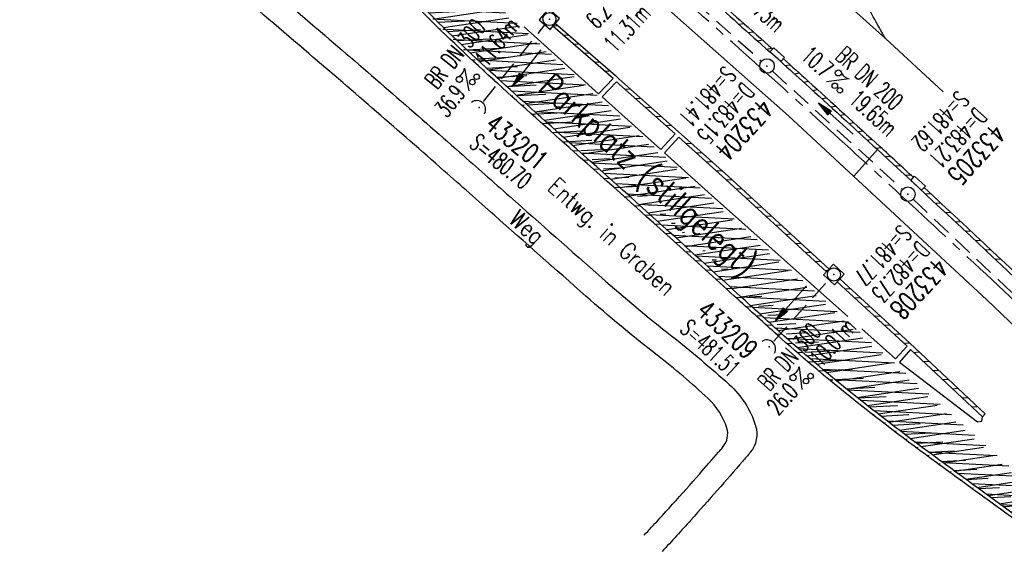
# Model space of a CAD drawing. Extents: x 454519 to 459636, y 422856 to 428936.
# Tile 68 of 82: x 456244 to 456346, y 426655 to 426711. Entities that reach past the tile are written whole.
import ezdxf
from ezdxf.enums import TextEntityAlignment as Align

# ---------------------------------------------------------------- set-up
doc = ezdxf.new("R2010")
doc.units = 0
doc.header["$LTSCALE"] = 2
doc.header["$MEASUREMENT"] = 0
for name, pattern in [('ACHSE', [5.5, 4, -0.5, 0.5, -0.5]), ('AUSGEZOGEN', [0]), ('GESTRICH-X2', [1.5, 1, -0.5])]:
    doc.linetypes.add(name, pattern=pattern)
doc.layers.get('0').update_dxf_attribs({"linetype": 'CONTINUOUS'})
for name, color, linetype in [('ACHSETOP', 1, 'ACHSE'), ('FBR', 8, 'CONTINUOUS'), ('KANAL', 7, 'GESTRICH-X2'), ('PFEIL', 7, 'CONTINUOUS'), ('RINNE', 8, 'CONTINUOUS'), ('SCHACHTNR', 6, 'CONTINUOUS'), ('SCHRIFT', 7, 'AUSGEZOGEN'), ('SCHSYMBOL', 7, 'CONTINUOUS'), ('STRASSE', 8, 'CONTINUOUS'), ('TEXTO', 4, 'CONTINUOUS'), ('TEXTU', 4, 'CONTINUOUS'), ('WEG', 8, 'AUSGEZOGEN')]:
    doc.layers.add(name, color=color, linetype=linetype)
doc.styles.add('ROMANS', font='romans.shx', dxfattribs={"width": 0.8})

# ---------------------------------------------------------------- blocks, each defined once
blk = doc.blocks.new('20')
blk.add_lwpolyline([(-0.7540238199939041, -0.7510624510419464), (0.7541923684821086, -0.7510624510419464), (0.7541923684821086, 0.7497802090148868), (-0.7540238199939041, 0.7497802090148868)], close=True)
blk.add_circle((0, 0), 0.675503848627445)
blk.add_point((0, 0))
blk = doc.blocks.new('42')
at = {"color": 0}
blk.add_arc((-0.0246800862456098, -0.3106833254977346), 0.9100732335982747, 12.53630024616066, 167.4636997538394, dxfattribs=at)
blk.add_point((0, 0), dxfattribs=at)
blk = doc.blocks.new('PROM')
blk.add_line((1.566024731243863, 1.817237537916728), (0.0190527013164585, 0.0153243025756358))
for centre, radius in [((0.3173753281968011, 1.509743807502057), 0.3170057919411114), ((0.9430842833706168, 0.2908182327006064), 0.2830165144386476), ((1.644538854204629, 0.287494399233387), 0.2830165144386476)]:
    blk.add_circle(centre, radius)
blk.add_arc((0.9918717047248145, 2.681739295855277), 1.033048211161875, 239.1413865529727, 303.3549228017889)
blk = doc.blocks.new('PFEIL2')
at = {"color": 0}
for p, q in [((0.8796887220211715, 0.0024565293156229), (-2.401395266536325, -0.0115320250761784)), ((0.8808543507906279, -0.2709205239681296), (0.8785230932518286, 0.2758335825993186)), ((0.8785230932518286, 0.2758335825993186), (2.429089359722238, 0.0090619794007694)), ((0.9110887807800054, 0.2702307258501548), (0.8785706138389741, 0.2646884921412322)), ((0.9651190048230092, 0.2609349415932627), (0.8786494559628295, 0.2461975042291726)), ((1.019149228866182, 0.2516391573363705), (0.8787282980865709, 0.2277065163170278)), ((1.073179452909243, 0.24234337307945), (0.8788071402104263, 0.2092155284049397)), ((1.127209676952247, 0.2330475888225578), (0.8788859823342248, 0.1907245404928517)), ((1.181239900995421, 0.2237518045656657), (0.8789648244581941, 0.1722335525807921)), ((1.235270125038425, 0.2144560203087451), (0.8790436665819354, 0.1537425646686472)), ((1.289300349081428, 0.2051602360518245), (0.8791225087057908, 0.1352515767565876)), ((1.34333057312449, 0.195864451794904), (0.8792013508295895, 0.1167605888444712)), ((1.397360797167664, 0.1865686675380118), (0.8792801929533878, 0.0982696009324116)), ((1.451391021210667, 0.1772728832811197), (0.8793590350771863, 0.0797786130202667)), ((1.505421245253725, 0.1679770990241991), (0.8794378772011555, 0.0612876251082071)), ((1.559451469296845, 0.1586813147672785), (0.8795167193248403, 0.0427966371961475)), ((1.613481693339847, 0.1493855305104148), (0.8795955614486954, 0.024305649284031)), ((1.66751191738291, 0.140089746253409), (0.8796744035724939, 0.005814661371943)), ((1.721542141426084, 0.1307939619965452), (0.8797532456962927, -0.0126763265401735)), ((1.775572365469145, 0.1214981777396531), (0.8798320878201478, -0.0311673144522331)), ((1.829602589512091, 0.1122023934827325), (0.8799109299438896, -0.0496583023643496)), ((1.883632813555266, 0.1029066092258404), (0.8799897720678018, -0.0681492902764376)), ((1.937663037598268, 0.0936108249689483), (0.8800686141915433, -0.08664027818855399)), ((1.991693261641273, 0.0843150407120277), (0.8801474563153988, -0.105131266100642)), ((2.045723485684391, 0.0750192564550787), (0.8802262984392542, -0.1236222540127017)), ((2.099753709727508, 0.0657234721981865), (0.8803051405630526, -0.1421132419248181)), ((2.153783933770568, 0.056427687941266), (0.8803839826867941, -0.1606042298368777)), ((2.207814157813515, 0.0471319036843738), (0.8804628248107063, -0.1790952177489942)), ((2.261844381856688, 0.0378361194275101), (0.8805416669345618, -0.1975862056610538)), ((2.315874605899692, 0.0285403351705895), (0.8806205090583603, -0.2160771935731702)), ((2.36990482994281, 0.0192445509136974), (0.8806993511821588, -0.2345681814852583)), ((2.423935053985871, 0.009948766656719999), (0.8807781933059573, -0.2530591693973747)), ((2.429089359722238, 0.0090619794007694), (0.8808543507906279, -0.2709205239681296))]:
    blk.add_line(p, q, dxfattribs=at)
blk = doc.blocks.new('GST')
at = {"color": 0}
blk.add_circle((0, 0), 0.75, dxfattribs=at)
blk.add_point((0, 0), dxfattribs=at)
blk = doc.blocks.new('A$C33513F89')
at = {"layer": 'WEG', "flags": 128}
for points in [[(456308.8211376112, 426658.1651729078, 0.00360909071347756), (456311.7606313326, 426661.3727408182, 0.003782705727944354), (456314.519666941, 426664.4742204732, 0.001413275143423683), (456316.4927906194, 426666.7392081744, 0.00578108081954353), (456316.9671495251, 426667.2998202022, 0.2533025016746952), (456317.3449625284, 426669.2175380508, 0.1314738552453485), (456315.4233181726, 426672.2616230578, 0.02122454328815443), (456310.1525966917, 426676.7355196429, -0.01539662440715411), (456302.817004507, 426682.8164976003, -0.000391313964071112), (456293.3873622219, 426691.1493755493, 0.0007086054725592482), (456288.177052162, 426695.7477881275, 0.003696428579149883), (456274.2356723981, 426707.8350827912, -0.003155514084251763), (456257.8892265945, 426721.9766422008, -0.02540830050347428), (456240.3352369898, 426739.0091171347, 0.02568131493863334), (456222.9584269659, 426755.8512768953, 0.004643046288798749), (456206.1711656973, 426770.2552572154, 0.004552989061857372), (456188.7846235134, 426784.6268096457, 0.000966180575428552), (456187.5810942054, 426785.5994751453, 0.0001174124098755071), (456177.66, 426793.582, 0.0115284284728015), (456167.6231922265, 426801.2795462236, 0.007968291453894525), (456152.68, 426811.841)], [(456184.8304932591, 426791.0375591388, -0.0009241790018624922), (456190.3948840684, 426786.5391540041, -0.004536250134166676), (456207.7865591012, 426772.1623787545, -0.004628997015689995), (456224.5686875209, 426757.7636212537, -0.02564163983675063), (456241.981933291, 426740.8907220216, 0.02535949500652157), (456259.5790398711, 426723.8204160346, 0.003145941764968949), (456275.9191177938, 426709.6843812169, -0.003691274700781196), (456289.8320908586, 426697.6215135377, -0.0007038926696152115), (456294.9600889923, 426693.0958506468, 0.00038024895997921), (456304.4472633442, 426684.7121107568, 0.01423702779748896), (456311.6250758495, 426678.7335086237, -0.01704729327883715), (456317.5919910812, 426673.7064388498, -0.1345376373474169), (456320.3089881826, 426669.4593010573, -0.2534321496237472), (456319.7675159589, 426666.7144021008, -0.005659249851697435), (456318.9762138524, 426665.7796787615, -0.001763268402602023), (456316.392333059, 426662.8177795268, -0.003432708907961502), (456313.6387198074, 426659.7267549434, -0.003238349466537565), (456310.6763891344, 426656.4894516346)]]:
    blk.add_lwpolyline(points, format="xyb", dxfattribs=at)

msp = doc.modelspace()

# ---------------------------------------------------------------- hatches: boundary and pattern name
at = {"layer": 'RINNE'}
h = msp.add_hatch(dxfattribs=at)
h.set_pattern_fill('_USER', color=256, angle=45, pattern_type=0)
h.set_pattern_definition([(357.0704189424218, (456256.7904483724, 426743.9910448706), (0.0511085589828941, 0.9986931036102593), [])])
edge = h.paths.add_edge_path()
edge.add_arc((456169.7760856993, 426405.0992059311), 311.5706374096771, 48.12892922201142, 49.29603188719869)
edge.add_arc((456359.8976260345, 426626.1049261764), 20.04065871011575, 49.29603184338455, 53.94270213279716)
edge.add_arc((401584.4488436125, 351392.4989854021), 93081.55392905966, 53.9427021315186, 53.95190573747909)
edge.add_arc((474896.085172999, 452119.3974466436), 31499.76126271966, 233.9360845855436, 233.95190518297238, ccw=False)
edge.add_arc((550572.7456085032, 556035.4118556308), 160051.2878398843, 233.93207932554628, 233.9360845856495, ccw=False)
edge.add_arc((477726.5321631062, 456020.7384771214), 36319.70050527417, 233.92366885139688, 233.9320767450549, ccw=False)
edge.add_arc((456485.1352334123, 426866.2216360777), 247.7890538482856, 231.2675476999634, 233.9236688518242, ccw=False)
edge.add_arc((456437.2027977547, 426806.4615747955), 171.1810691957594, 228.0729080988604, 231.267547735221, ccw=False)
edge.add_arc((456775.2118189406, 427182.8206216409), 677.0429382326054, 227.608618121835, 228.0729080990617, ccw=False)
edge.add_arc((455337.5640712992, 425607.9197710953), 1455.360338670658, 47.60861819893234, 47.92542858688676)
edge.add_arc((455249.0143567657, 425509.8323824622), 1587.504910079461, 47.9254285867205, 48.45605891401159)
edge.add_arc((456915.6076856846, 427390.6649288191), 925.4742763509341, 227.7613223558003, 228.4560582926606, ccw=False)
edge.add_arc((456438.5978538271, 426865.3095022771), 215.8710746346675, 224.9153792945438, 227.7613223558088, ccw=False)
edge.add_arc((456440.5671687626, 426867.2730088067), 218.6520023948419, 222.0875626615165, 224.9153792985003, ccw=False)
edge.add_arc((456930.0865848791, 427309.3947642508), 878.273792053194, 221.4941744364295, 222.087562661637, ccw=False)
edge.add_arc((455691.424068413, 426213.7432264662), 775.4302691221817, 41.49417529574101, 42.12599531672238)
edge.add_arc((453645.9706214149, 424363.8478105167), 3533.326723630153, 42.12599531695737, 42.20212457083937)
edge.add_arc((451149.7892383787, 422100.2802086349), 6902.994331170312, 42.20212377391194, 42.25658816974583)
edge.add_arc((456128.372641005, 426623.551871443), 176.4588757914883, 42.2565881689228, 44.42287921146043)
edge.add_arc((456381.2810093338, 426871.4159887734), 177.6587083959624, 222.2687924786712, 224.4228859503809, ccw=False)
edge.add_arc((456250.5841957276, 426752.6211024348), 1.04080979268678, 216.5688153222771, 222.2687924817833, ccw=False)
edge.add_arc((456339.6504825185, 426818.6923795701), 111.9381366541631, 215.9235528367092, 216.5688147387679, ccw=False)
edge.add_arc((456915.6076863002, 427390.6649294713), 925.874277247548, 227.7613223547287, 227.8043481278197, ccw=False)
edge.add_arc((456438.597853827, 426865.3095022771), 216.2710746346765, 224.9153792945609, 227.761322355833, ccw=False)
edge.add_arc((456440.5671687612, 426867.2730088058), 219.0520023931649, 222.0875626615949, 224.9153792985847, ccw=False)
edge.add_arc((456930.0865848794, 427309.3947642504), 878.6737920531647, 221.4941744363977, 222.0875626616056, ccw=False)
edge.add_arc((455691.4240688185, 426213.7432268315), 775.0302685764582, 41.49417529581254, 42.12599531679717)
edge.add_arc((453645.9706214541, 424363.8478105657), 3532.92672356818, 42.12599531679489, 42.20212457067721)
edge.add_arc((451149.7892339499, 422100.2802046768), 6902.594337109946, 42.2021237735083, 42.25658816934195)
edge.add_arc((456128.372641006, 426623.5518714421), 176.0588757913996, 42.25658816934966, 44.4228792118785)
edge.add_arc((456381.2810084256, 426871.4159879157), 178.0587071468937, 222.268792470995, 224.4228859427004, ccw=False)
edge.add_arc((456250.5841957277, 426752.6211024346), 1.440809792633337, 216.5688153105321, 222.2687924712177, ccw=False)
edge.add_arc((456339.6504827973, 426818.6923797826), 112.3381370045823, 215.9235528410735, 216.5688147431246, ccw=False)
edge.add_line((456249.0029202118, 426753.0176821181), (456248.6789999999, 426752.7830000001))
h = msp.add_hatch(dxfattribs=at)
h.set_pattern_fill('_USER', color=256, angle=45, pattern_type=0)
h.set_pattern_definition([(3.072811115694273, (456294.0881060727, 426704.4021600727), (-0.0536049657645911, 0.9985622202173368), [])])
edge = h.paths.add_edge_path()
edge.add_arc((456437.2027977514, 426806.4615747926), 171.5810691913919, 228.0729080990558, 231.2675477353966, ccw=False)
edge.add_arc((456775.211818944, 427182.8206216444), 677.4429382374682, 227.6086181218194, 228.0729080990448, ccw=False)
edge.add_arc((455337.5640713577, 425607.9197711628), 1454.960338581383, 47.60861819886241, 47.92542858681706)
edge.add_arc((455249.0143567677, 425509.8323824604), 1587.104910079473, 47.92542858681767, 48.45605891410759)
edge.add_arc((456915.6076859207, 427390.6649290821), 925.8742767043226, 227.8043481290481, 228.4560582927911, ccw=False)
edge.add_arc((456169.7760856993, 426405.0992059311), 311.5706374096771, 48.12892922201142, 49.29603188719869)
edge.add_arc((456359.8976260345, 426626.1049261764), 20.04065871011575, 49.29603184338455, 53.94270213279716)
edge.add_arc((401584.4488436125, 351392.4989854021), 93081.55392905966, 53.9427021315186, 53.95190573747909)
edge.add_arc((474896.085172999, 452119.3974466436), 31499.76126271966, 233.9360845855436, 233.95190518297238, ccw=False)
edge.add_arc((550572.7456085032, 556035.4118556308), 160051.2878398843, 233.93207932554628, 233.9360845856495, ccw=False)
edge.add_arc((477726.5321631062, 456020.7384771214), 36319.70050527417, 233.92366885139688, 233.9320767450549, ccw=False)
edge.add_arc((456485.1352334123, 426866.2216360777), 247.7890538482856, 231.2675476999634, 233.9236688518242, ccw=False)
edge.add_arc((456437.2027977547, 426806.4615747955), 171.1810691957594, 228.0729080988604, 231.267547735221, ccw=False)
edge.add_arc((456775.2118189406, 427182.8206216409), 677.0429382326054, 227.608618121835, 228.0729080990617, ccw=False)
edge.add_arc((455337.5640712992, 425607.9197710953), 1455.360338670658, 47.60861819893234, 47.92542858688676)
edge.add_arc((455249.0143567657, 425509.8323824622), 1587.504910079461, 47.9254285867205, 48.45605891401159)
edge.add_arc((456915.6076856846, 427390.6649288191), 925.4742763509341, 227.7613223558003, 228.4560582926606, ccw=False)
edge.add_arc((456438.5978538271, 426865.3095022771), 215.8710746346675, 224.9153792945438, 227.7613223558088, ccw=False)
edge.add_arc((456440.5671687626, 426867.2730088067), 218.6520023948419, 222.0875626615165, 224.9153792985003, ccw=False)
edge.add_arc((456930.0865848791, 427309.3947642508), 878.273792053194, 221.4941744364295, 222.087562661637, ccw=False)
edge.add_arc((455691.424068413, 426213.7432264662), 775.4302691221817, 41.49417529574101, 42.12599531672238)
edge.add_arc((453645.9706214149, 424363.8478105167), 3533.326723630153, 42.12599531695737, 42.20212457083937)
edge.add_arc((451149.7892383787, 422100.2802086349), 6902.994331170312, 42.20212377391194, 42.25658816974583)
edge.add_arc((456128.372641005, 426623.551871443), 176.4588757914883, 42.2565881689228, 44.42287921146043)
edge.add_arc((456381.2810093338, 426871.4159887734), 177.6587083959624, 222.2687924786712, 224.4228859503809, ccw=False)
edge.add_arc((456250.5841957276, 426752.6211024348), 1.04080979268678, 216.5688153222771, 222.2687924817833, ccw=False)
edge.add_arc((456339.6504825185, 426818.6923795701), 111.9381366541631, 215.9235528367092, 216.5688147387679, ccw=False)
h = msp.add_hatch(dxfattribs=at)
h.set_pattern_fill('_USER', color=256, angle=45, pattern_type=0)
h.set_pattern_definition([(8.46718515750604, (456330.2425034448, 426672.2988456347), (-0.1472429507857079, 0.9891003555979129), [])])
edge = h.paths.add_edge_path()
edge.add_arc((456169.776085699, 426405.0992059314), 311.170637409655, 48.12892922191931, 49.29603188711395)
edge.add_arc((456359.8976260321, 426626.1049261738), 19.64065871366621, 49.29603184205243, 53.94270213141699)
edge.add_arc((401584.4488434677, 351392.4989851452), 93081.15392935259, 53.94270213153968, 53.95190573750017)
edge.add_arc((474896.0851811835, 452119.3974580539), 31500.16127676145, 233.9360845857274, 233.9519051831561, ccw=False)
edge.add_arc((550572.7456080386, 556035.4118553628), 160051.6878393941, 233.93207932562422, 233.9360845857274, ccw=False)
edge.add_arc((477726.5322354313, 456020.7385765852), 36320.10062825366, 233.9236688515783, 233.93207674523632, ccw=False)
edge.add_arc((456485.1352334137, 426866.2216360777), 248.1890538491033, 231.2675476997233, 233.9236688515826, ccw=False)
edge.add_arc((456169.7760856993, 426405.0992059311), 311.5706374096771, 48.12892922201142, 49.29603188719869)
edge.add_arc((456359.8976260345, 426626.1049261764), 20.04065871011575, 49.29603184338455, 53.94270213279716)
edge.add_arc((401584.4488436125, 351392.4989854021), 93081.55392905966, 53.9427021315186, 53.95190573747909)
edge.add_arc((474896.085172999, 452119.3974466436), 31499.76126271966, 233.9360845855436, 233.95190518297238, ccw=False)
edge.add_arc((550572.7456085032, 556035.4118556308), 160051.2878398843, 233.93207932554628, 233.9360845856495, ccw=False)
edge.add_arc((477726.5321631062, 456020.7384771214), 36319.70050527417, 233.92366885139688, 233.9320767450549, ccw=False)
edge.add_arc((456485.1352334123, 426866.2216360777), 247.7890538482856, 231.2675476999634, 233.9236688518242, ccw=False)
edge.add_arc((456437.2027977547, 426806.4615747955), 171.1810691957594, 228.0729080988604, 231.267547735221, ccw=False)
edge.add_arc((456775.2118189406, 427182.8206216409), 677.0429382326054, 227.608618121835, 228.0729080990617, ccw=False)
edge.add_arc((455337.5640712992, 425607.9197710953), 1455.360338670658, 47.60861819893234, 47.92542858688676)
edge.add_arc((455249.0143567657, 425509.8323824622), 1587.504910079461, 47.9254285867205, 48.45605891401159)
edge.add_arc((456915.6076856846, 427390.6649288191), 925.4742763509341, 227.7613223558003, 228.4560582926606, ccw=False)
edge.add_arc((456438.5978538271, 426865.3095022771), 215.8710746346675, 224.9153792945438, 227.7613223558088, ccw=False)
edge.add_arc((456440.5671687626, 426867.2730088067), 218.6520023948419, 222.0875626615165, 224.9153792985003, ccw=False)
edge.add_arc((456930.0865848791, 427309.3947642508), 878.273792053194, 221.4941744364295, 222.087562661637, ccw=False)
edge.add_arc((455691.424068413, 426213.7432264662), 775.4302691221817, 41.49417529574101, 42.12599531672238)
edge.add_arc((453645.9706214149, 424363.8478105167), 3533.326723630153, 42.12599531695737, 42.20212457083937)
edge.add_arc((451149.7892383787, 422100.2802086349), 6902.994331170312, 42.20212377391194, 42.25658816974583)
edge.add_arc((456128.372641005, 426623.551871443), 176.4588757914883, 42.2565881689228, 44.42287921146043)
edge.add_arc((456381.2810093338, 426871.4159887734), 177.6587083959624, 222.2687924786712, 224.4228859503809, ccw=False)
edge.add_arc((456250.5841957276, 426752.6211024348), 1.04080979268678, 216.5688153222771, 222.2687924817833, ccw=False)
edge.add_arc((456339.6504825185, 426818.6923795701), 111.9381366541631, 215.9235528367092, 216.5688147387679, ccw=False)

# ---------------------------------------------------------------- linework, layer by layer
at = {"layer": 'ACHSETOP', "flags": 128}
msp.add_lwpolyline([(457915.715, 424851.2929999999, -5.7237020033e-06), (457913.5820045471, 424853.8127098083, -4.40682974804e-05), (457913.305, 424854.14), (457897.156, 424873.224, 3.6424460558e-06), (457889.0809999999, 424882.7655, -8.380590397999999e-06), (457881.006, 424892.307, -2.3643986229e-06), (457872.6148452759, 424902.2225036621, -2.5570617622e-06), (457864.856, 424911.3910000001), (457848.707, 424930.475, 2.68727882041e-05), (457843.578, 424936.5355000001, -1.29691010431e-05), (457838.449, 424942.596, -0.0008275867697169), (457837.3373354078, 424943.9140458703, -0.0001929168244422), (457832.58, 424949.578, -0.0028355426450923), (457826.3601611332, 424957.0749066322, -0.0018102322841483), (457816.727, 424968.908, -0.002662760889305), (457809.6168318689, 424977.8032842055, -0.002227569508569), (457801.222, 424988.5189999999, -0.0022271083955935), (457793.586991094, 424998.4457470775, -0.0022354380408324), (457786.069, 425008.403, -0.0022366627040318), (457778.6386646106, 425018.4293945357, -0.002229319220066), (457771.2739999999, 425028.555, -0.0022277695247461), (457764.0066893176, 425038.7363237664, -0.0022310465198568), (457756.841, 425048.967, -0.0022380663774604), (457749.7119100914, 425059.3415419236, -0.0022697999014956), (457742.775, 425069.634, -0.0022012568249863), (457734.8705065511, 425081.5914196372, -0.0029583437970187), (457729.081, 425090.549, -0.0013758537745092), (457721.2991441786, 425102.8212166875, -0.0021970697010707), (457716.4810000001, 425110.541, -1.77989326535e-05), (457715.867577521, 425111.5336072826, 0.0001024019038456), (457715.761, 425111.706, 4.6999397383e-06), (457709.1855, 425122.3370000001, -6.2622585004e-06), (457702.61, 425132.968), (457689.4600000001, 425154.229), (457676.309, 425175.4909999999), (457663.1579999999, 425196.753, -6.4889327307e-06), (457656.5829999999, 425207.3835, 6.4889371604e-06), (457650.008, 425218.014), (457636.857, 425239.276), (457623.706, 425260.5379999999, -6.4889351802e-06), (457617.131, 425271.1685, 6.4889319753e-06), (457610.556, 425281.799), (457597.4050000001, 425303.061), (457584.254, 425324.3229999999, -1.70093747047e-05), (457577.679, 425334.9540000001, 1.70094578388e-05), (457571.104, 425345.585, 1.0520711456e-05), (457564.5285, 425356.2155, -6.502888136e-06), (457557.953, 425366.846, -2.0911148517e-06), (457550.8248519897, 425378.3703994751, -2.474848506e-06), (457544.802, 425388.108, -1.22541592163e-05), (457538.227, 425398.739, 1.6007444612e-06), (457531.652, 425409.37, 1.27604963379e-05), (457522.1504988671, 425424.7318210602, 3.64865904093e-05), (457518.8218128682, 425430.1123795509, 1.5838947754e-06), (457518.5, 425430.632, 0.0014941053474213), (457513.1669522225, 425439.1858245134, 0.0010094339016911), (457505.21, 425451.807, 0.002111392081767), (457499.479469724, 425460.7721368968, 0.0015644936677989), (457491.657, 425472.814, 0.0015642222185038), (457484.7942822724, 425483.2350990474, 0.0015586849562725), (457477.842, 425493.65, 0.0015615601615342), (457470.823847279, 425504.0228088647, 0.0015675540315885), (457463.768, 425514.3119999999, 0.0015669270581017), (457456.6441898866, 425524.5619353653, 0.0015624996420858), (457449.436, 425534.796, 0.001556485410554), (457442.1688317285, 425544.9782870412, 0.0015589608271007), (457434.85, 425555.099, 0.0015635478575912), (457427.4628506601, 425565.1809841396, 0.0015631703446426), (457420.011, 425575.2189999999, 0.0015648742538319), (457412.5004685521, 425585.204919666, 0.0015637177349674), (457404.922, 425595.151, 0.0015623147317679), (457397.2846513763, 425605.0454179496, 0.0015619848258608), (457389.5840000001, 425614.894, 0.0015630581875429), (457381.8118255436, 425624.7070369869, 0.0015675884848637), (457374.001, 425634.443, 0.001560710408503), (457366.1356377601, 425644.1222442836, 0.0015538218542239), (457358.175, 425653.795, 0.0015575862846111), (457350.1548215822, 425663.4174354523, 0.0015642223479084), (457342.109, 425672.949, 0.0015715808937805), (457333.9999520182, 425682.4341361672, 0.001566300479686), (457325.804, 425691.9, 0.0015597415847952), (457317.5557809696, 425701.3067350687, 0.001562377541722), (457309.263, 425710.646, 0.0015602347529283), (457300.9111034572, 425719.9343515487, 0.0015581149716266), (457292.49, 425729.183, 0.0015637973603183), (457284.0013162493, 425738.3897323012, 0.0015694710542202), (457275.4859999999, 425747.51, 0.0015643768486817), (457266.0079555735, 425757.5346882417, 0.0019262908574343), (457258.254, 425765.622, 0.0011855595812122), (457247.5588677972, 425776.6388564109, 0.0018872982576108), (457240.798, 425783.5179999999, 4.14654301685e-05), (457237.4503296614, 425786.8980544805, 0.0003161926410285), (457237.011, 425787.3410000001, 1.6280438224e-06), (457228.4492874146, 425795.9622116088, 2.6488112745e-06), (457223.187, 425801.261), (457205.5699999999, 425819), (457187.954, 425836.739), (457170.338, 425854.4779999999), (457152.722, 425872.217), (457135.106, 425889.956), (457117.49, 425907.6949999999), (457099.874, 425925.434), (457082.258, 425943.173), (457064.642, 425960.912, 1.419089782e-05), (457055.8335, 425969.7815, -1.41908994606e-05), (457047.025, 425978.651), (457029.4089999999, 425996.39), (457011.793, 426014.129), (456994.177, 426031.868), (456976.561, 426049.6070000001), (456958.945, 426067.346), (456941.329, 426085.085), (456923.713, 426102.824), (456906.097, 426120.563, 1.41909002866e-05), (456897.2884999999, 426129.4325, -1.41909011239e-05), (456888.48, 426138.302), (456870.864, 426156.041), (456853.248, 426173.78), (456835.632, 426191.5189999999), (456818.0159999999, 426209.258), (456800.4000000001, 426226.997), (456782.784, 426244.736), (456765.1679999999, 426262.4749999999), (456747.5520000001, 426280.214), (456729.935, 426297.954), (456712.319, 426315.693), (456694.703, 426333.4320000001), (456677.0870000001, 426351.171), (456659.471, 426368.9099999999), (456641.855, 426386.649), (456624.239, 426404.388), (456606.623, 426422.127), (456589.007, 426439.866, 1.41908994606e-05), (456580.1985, 426448.7354999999, -1.419089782e-05), (456571.39, 426457.605), (456553.7739999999, 426475.3439999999), (456536.158, 426493.0829999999), (456518.542, 426510.822), (456500.926, 426528.561), (456483.31, 426546.2999999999), (456465.694, 426564.039), (456448.078, 426581.778), (456430.4620000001, 426599.517, 1.4190898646e-05), (456421.6535, 426608.3865, -1.3510570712e-05), (456412.845, 426617.256), (456395.229, 426634.995), (456383.6329999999, 426646.672, 0.0007250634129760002), (456382.564301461, 426647.7450453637, 0.0001562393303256), (456377.596, 426652.716, 0.0026262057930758), (456370.6938300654, 426659.5454201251, 0.0016677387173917), (456359.733, 426670.206, 0.0024979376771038), (456351.5191550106, 426678.0627434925, 0.0020825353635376), (456341.581, 426687.396, 0.0020850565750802), (456332.3896813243, 426695.8848137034, 0.0020889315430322), (456323.145, 426704.281, 0.002081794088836), (456313.8389599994, 426712.5923190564, 0.0020742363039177), (456304.43, 426720.856, 0.0020791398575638), (456294.951384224, 426729.0423936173, 0.0020872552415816), (456285.4419999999, 426737.118, 0.0020932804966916), (456275.8588959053, 426745.11927066, 0.0020880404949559), (456266.185, 426753.0599999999, 0.00207738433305), (456256.4573893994, 426760.9100970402, 0.0020774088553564), (456246.665, 426768.679, 0.0020817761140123), (456236.7988537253, 426776.3735656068, 0.0020857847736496), (456226.888, 426783.971, 0.002088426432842), (456215.983967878, 426792.186172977, 0.0025125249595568), (456206.858, 426798.9309999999, 0.0016518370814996), (456194.4647360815, 426807.931992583, 0.0026130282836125), (456186.582, 426813.555, 0.0001312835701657), (456181.1924040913, 426817.3551108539, 0.0006611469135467), (456180.121, 426818.108, 1.1783587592e-06), (456173.1205, 426823.0135, -2.232950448e-06), (456166.12, 426827.919), (456145.646, 426842.266), (456125.173, 426856.613), (456104.7000000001, 426870.96), (456084.226, 426885.308, 1.18400998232e-05), (456075.0295, 426891.7525, -1.23971821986e-05), (456065.833, 426898.197, -0.0004398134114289), (456065.7244211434, 426898.2732337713, -2.42444577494e-05), (456063.7559999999, 426899.658, -0.0037126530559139), (456055.7163037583, 426905.404152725, -0.0024268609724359), (456043.5260000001, 426914.345, -0.0045115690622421), (456034.8507370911, 426920.894837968, -0.0034706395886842), (456023.711, 426929.588, -0.0034764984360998), (456013.9624268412, 426937.4158719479, -0.0034780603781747), (456004.328, 426945.375, -0.0034723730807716), (455994.8082299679, 426953.4646542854, -0.0034684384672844), (455985.391, 426961.695, -0.0034672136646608), (455976.0855838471, 426970.0581026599, -0.0034735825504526), (455966.914, 426978.534, -0.003474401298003), (455957.8619912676, 426987.1356547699, -0.0034673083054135), (455948.9120000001, 426995.88, -0.0034699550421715), (455940.0873319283, 427004.7445193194, -0.0034744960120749), (455931.398, 427013.7189999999, -0.0034787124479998), (455922.8336663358, 427022.8141259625, -0.0034747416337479), (455914.3869999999, 427032.0379999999, -0.0034709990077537), (455906.0678161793, 427041.3799572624, -0.0034759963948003), (455897.891, 427050.8229999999, -0.0034695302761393), (455889.8480537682, 427060.3764410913, -0.0034632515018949), (455881.924, 427070.058, -0.0034699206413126), (455874.1312284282, 427079.8531809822, -0.003479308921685), (455866.496, 427089.7289999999, -0.0034793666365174), (455859.0007225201, 427099.707762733, -0.0034686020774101), (455851.622, 427109.821, -0.0034649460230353), (455844.3866210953, 427120.0321984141, -0.0034729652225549), (455837.3099999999, 427130.319, -0.0034779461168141), (455830.3734090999, 427140.708654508, -0.0034738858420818), (455823.574, 427151.206, -0.0034699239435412), (455816.9236234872, 427161.7926200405, -0.0034710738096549), (455810.423, 427172.467, -0.0034717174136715), (455804.0695945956, 427183.2333632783, -0.0034726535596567), (455797.868, 427194.084, -0.0034727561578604), (455791.415108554, 427205.7474470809, -0.0039665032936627), (455785.918, 427216.042, -0.0029763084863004), (455778.9359194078, 427229.566150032, -0.004631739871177), (455774.582, 427238.324, -0.0005794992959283), (455770.4902915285, 427246.7742247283, -0.0017239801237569), (455769.128, 427249.6209999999, -7.0274294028e-06), (455765.12084198, 427258.0697383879, -2.11730011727e-05), (455763.7909999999, 427260.874), (455753.0800000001, 427283.463), (455742.368, 427306.052), (455731.656, 427328.6409999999, -1.64398793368e-05), (455726.8549999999, 427338.766, 1.24121185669e-05), (455722.054, 427348.891, 0.0005048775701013), (455721.9930163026, 427349.0192677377, 2.93048221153e-05), (455720.94, 427351.2279999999, 0.0057605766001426), (455716.6172567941, 427360.0311943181, 0.0037188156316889), (455709.664, 427373.5379999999, 0.0066881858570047), (455704.4555078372, 427383.1581415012, 0.0052035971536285), (455697.4689999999, 427395.36, 0.0052101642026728), (455691.0347966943, 427406.0734819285, 0.005207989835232), (455684.376, 427416.655, 0.0052122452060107), (455677.4979978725, 427427.0956800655, 0.0052146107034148), (455670.407, 427437.3859999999, 0.005207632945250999), (455663.105715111, 427447.5226071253, 0.0052013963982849), (455655.586, 427457.517, 0.005204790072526), (455647.5367865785, 427467.7641095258, 0.0056661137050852), (455639.94, 427477.014, 0.0047628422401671), (455630.2105965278, 427488.3691906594, 0.0070894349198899), (455623.495, 427495.841, 0.0016576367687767), (455615.5612473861, 427504.3634340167, 0.0035717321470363), (455611.838, 427508.28, 1.17252701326e-05), (455607.9953475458, 427512.2645901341, -2.68440352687e-05), (455606.3179999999, 427514.004), (455588.965, 427532.001), (455571.613, 427549.997), (455554.26, 427567.994), (455536.907, 427585.991, 1.38823844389e-05), (455528.2305, 427594.989, -1.38823844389e-05), (455519.554, 427603.987), (455502.201, 427621.984), (455484.848, 427639.981, 1.8861165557e-06), (455479.3094999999, 427645.7249999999, -9.099787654e-07), (455473.771, 427651.4689999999, -0.0011558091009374), (455472.6029245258, 427652.6860379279, -0.0002650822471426), (455467.525, 427658.007, -0.0039632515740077), (455460.8671384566, 427665.1027009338, -0.0025253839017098), (455450.564, 427676.373, -0.0037275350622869), (455442.9838321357, 427684.8758454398, -0.0031201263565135), (455434.068, 427695.157, -0.003121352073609), (455425.9926667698, 427704.7072329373, -0.003124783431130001), (455418.046, 427714.347, -0.0031305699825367), (455410.2178939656, 427724.0887358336, -0.0031292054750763), (455402.509, 427733.9320000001, -0.0031237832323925), (455394.928320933, 427743.86498148, -0.0031215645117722), (455387.467, 427753.899, -0.0031230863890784), (455380.1288377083, 427764.0291989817, -0.0031274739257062), (455372.928, 427774.236, -0.0031283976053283), (455365.8541891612, 427784.5338965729, -0.0031249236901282), (455358.902, 427794.931, -0.0031213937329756), (455351.8268312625, 427805.8035540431, -0.0033664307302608), (455345.3979999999, 427815.969, -0.0028826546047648), (455337.5810054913, 427828.6783308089, -0.004267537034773), (455332.424, 427837.338, -0.0010810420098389), (455326.4189047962, 427847.6716518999, -0.0022261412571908), (455323.536, 427852.7089999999, -8.7910746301e-06), (455321.0106625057, 427857.1676763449, 2.10703376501e-05), (455319.966, 427859.0119999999), (455307.644, 427880.764, -2.4278625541e-06), (455301.483, 427891.6404999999, 4.928862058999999e-06), (455295.322, 427902.5169999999, 4.9286920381e-06), (455289.1609999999, 427913.3929999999, -5.5836846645e-06), (455283, 427924.269, -1.8945056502e-06), (455276.8389358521, 427935.1454925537, -1.894512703e-06), (455270.678, 427946.0219999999, -3.271027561e-06), (455264.5175000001, 427956.8979999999, 3.2710273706e-06), (455258.357, 427967.7739999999, 2.2299249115e-06), (455252.1960601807, 427978.6504974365, 2.2299185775e-06), (455246.035, 427989.5269999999, 5.583686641e-06), (455239.874, 428000.4029999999, -4.9286920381e-06), (455233.713, 428011.2789999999, -4.9288640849e-06), (455227.5520000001, 428022.1554999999, 4.9288623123e-06), (455221.391, 428033.032, 4.9286917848e-06), (455215.23, 428043.9079999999, -4.9286900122e-06), (455209.069, 428054.7839999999, -4.9288620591e-06), (455202.908, 428065.6604999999, 4.9288620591e-06), (455196.747, 428076.537, 4.9286900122e-06), (455190.586, 428087.4129999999, -5.5836865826e-06), (455184.425, 428098.2889999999, -2.0849465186e-06), (455178.2639389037, 428109.1654968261, -2.0849534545e-06), (455172.1029999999, 428120.042, -3.271027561e-06), (455165.9425, 428130.918, 3.2710273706e-06), (455159.782, 428141.7939999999, 2.154606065e-06), (455153.621055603, 428152.6705093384, 2.1545958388e-06), (455147.46, 428163.547, 5.583686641e-06), (455141.299, 428174.423, -4.9286920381e-06), (455135.1379999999, 428185.2989999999, -4.928862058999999e-06), (455128.9769999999, 428196.1755, 4.9288640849e-06), (455122.8159999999, 428207.052, 4.9286900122e-06), (455116.655, 428217.928, -9.2834004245e-06), (455110.494, 428228.804), (455098.1720000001, 428250.557), (455091.753, 428261.8890000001, 0.0006840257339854), (455090.3253055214, 428264.4014055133, 0.0002175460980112), (455085.822, 428272.293, 0.0018807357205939), (455080.9557855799, 428280.7380291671, 0.0012017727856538), (455073.259, 428293.907, 0.0016315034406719), (455067.3301134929, 428303.9204669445, 0.0014208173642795), (455060.452, 428315.377, 0.0014278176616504), (455053.957306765, 428326.0565402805, 0.0014276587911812), (455047.4010000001, 428336.7000000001, 0.0014195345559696), (455040.7914707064, 428347.2942862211, 0.0014165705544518), (455034.108, 428357.8730000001, 0.0014158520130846), (455027.361249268, 428368.4190932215, 0.0014202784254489), (455020.5759999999, 428378.8939999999, 0.0014254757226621), (455013.722351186, 428389.3436762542, 0.0014248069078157), (455006.806, 428399.7590000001, 0.0014180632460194), (454999.838590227, 428410.1228597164, 0.0014153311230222), (454992.799, 428420.467, 0.0014168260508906), (454985.6991507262, 428430.7736839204, 0.0014204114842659), (454978.559, 428441.0140000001, 0.0014255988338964), (454971.3585461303, 428451.2165281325, 0.001422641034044), (454964.085, 428461.3989999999, 0.0014196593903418), (454956.7552913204, 428471.5377432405, 0.0014221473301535), (454949.381, 428481.617, 0.001169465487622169), (454943.2563431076, 428489.8978319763, 0.0014155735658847)], format="xyb", dxfattribs=at)
at = {"layer": 'FBR'}
msp.add_line((456332.8799999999, 426697.9260000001), (456330.4379999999, 426695.19), dxfattribs=at)
at = {"layer": 'FBR', "flags": 128}
for points in [[(457176.513, 425850.979, -1.3087681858e-06), (457160.2869374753, 425867.3886079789, -0.0001755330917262)], [(456462.6237202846, 426569.98472197, -0.0001824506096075), (456452.437, 426580.192, -0.0002276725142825), (456444.2194926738, 426588.4396101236, -0.0002563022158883), (456436.927, 426595.773, -0.0024841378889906), (456429.7748510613, 426603.0445377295, 0.0021843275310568), (456421.6459999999, 426611.319, 0.000492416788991), (456416.2501180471, 426616.7530383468, 0.0004039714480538), (456409.661, 426623.365, 0.0005714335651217), (456409.4282639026, 426623.5976335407, 6.7934543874e-06), (456389.829, 426643.1429999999, 0.0012929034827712), (456385.401263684, 426647.5356638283, 0.0005538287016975), (456375.0269999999, 426657.7520000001)], [(456333.715, 426709.369, -0.0169898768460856), (456331.2684473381, 426713.8890538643, -0.0253120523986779), (456329.888, 426717.052, -0.00085657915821), (456328.9619893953, 426719.5181639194, -0.0011260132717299), (456328.265, 426721.3970000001, -0.0145716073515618), (456327.5023484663, 426723.6691296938, -0.0090205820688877), (456326.4450000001, 426727.393)]]:
    msp.add_lwpolyline(points, format="xyb", dxfattribs=at)
for points in [[(456333.715, 426709.369), (456320.283, 426721.425)], [(456304.121, 426703.673), (456305.612, 426705.2460000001), (456299.4016074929, 426710.6342407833)], [(456339.6380699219, 426703.8956038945), (456333.715, 426709.369)], [(456310.542, 426697.9229999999), (456312.033, 426699.544), (456305.957, 426704.925), (456304.502, 426703.3529999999)], [(456327.615809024, 426685.3143240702), (456317.239, 426694.851), (456312.384, 426699.214), (456310.911, 426697.585)], [(456334.726, 426676.358), (456335.939, 426677.6649999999), (456328.7262853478, 426684.2937547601)], [(456335.136, 426676.019), (456343.205, 426669.8520000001), (456343.6460000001, 426669.91), (456343.707, 426670.375), (456336.2879999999, 426677.308)], [(456336.2879999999, 426677.308), (456335.136, 426676.019)]]:
    msp.add_lwpolyline(points, dxfattribs=at)
at = {"layer": 'FBR'}
for points in [[(456304.817820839, 426718.1280004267), (456305.6529999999, 426717.41), (456323.714, 426701.394), (456330.4243723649, 426695.175294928), (456344.159, 426682.4470000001), (456361.752, 426665.6379999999), (456372.4420510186, 426655.1307387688), (456378.7120000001, 426648.968), (456394.0529999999, 426633.5960000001), (456411.5079999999, 426615.9629999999), (456428.0120000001, 426599.332), (456444.763, 426582.44), (456461.8829999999, 426565.213), (456479.007, 426547.924), (456495.642, 426531.1500000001), (456512.09, 426514.597)], [(456296.4409504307, 426710.572931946), (456297.8179999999, 426709.326), (456304.121, 426703.673)], [(456304.502, 426703.3529999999), (456310.542, 426697.9229999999)], [(456310.911, 426697.585), (456315.757, 426693.241), (456329.8293724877, 426680.7161507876)], [(456331.2743936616, 426679.4300369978), (456334.726, 426676.358)]]:
    msp.add_lwpolyline(points, dxfattribs=at)
msp.add_arc((455130.450189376, 425394.2477710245), 1773.531610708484, 45.86474444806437, 47.31352911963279, dxfattribs=at)
at = {"layer": 'KANAL'}
for p, q in [((456307.313, 426719.156), (456320.9379999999, 426707.031)), ((456292.25, 426702.875), (456298.5939999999, 426710.781)), ((456322.0310000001, 426706.031), (456335.4689999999, 426693.8129999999)), ((456336.5629999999, 426692.813), (456364.625, 426666.25)), ((456322.1879999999, 426678.156), (456327.875, 426684.4999999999))]:
    msp.add_line(p, q, dxfattribs=at)
at = {"layer": 'RINNE'}
for p, q in [((456318.5990472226, 426710.8397607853), (456319.1027068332, 426710.9267061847)), ((456299.4308364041, 426710.6677034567), (456299.9353839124, 426710.7006946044)), ((456300.4418855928, 426709.7316780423), (456301.0094790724, 426709.7687916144)), ((456319.5529794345, 426709.9896448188), (456320.0566311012, 426710.0765888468)), ((456301.5159807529, 426708.7997750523), (456302.0835742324, 426708.8368886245)), ((456320.5068797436, 426709.1395233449), (456321.0105234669, 426709.2264660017)), ((456302.5900759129, 426707.8678720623), (456303.1576693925, 426707.9049856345)), ((456321.4607481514, 426708.289396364), (456321.9643839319, 426708.3763376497)), ((456303.6641710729, 426706.9359690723), (456304.2317645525, 426706.9730826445)), ((456323.3651840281, 426706.5885725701), (456323.8673310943, 426706.6752568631)), ((456304.738266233, 426706.0040660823), (456305.3058597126, 426706.0411796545)), ((456324.3113425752, 426705.7371146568), (456324.8123757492, 426705.8236066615)), ((456325.2530074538, 426704.8848810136), (456325.7529394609, 426704.9711829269)), ((456306.8460768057, 426704.1376197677), (456307.4042135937, 426704.1741149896)), ((456326.1913140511, 426704.0320676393), (456326.6909552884, 426704.1183193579)), ((456307.8998435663, 426703.2043875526), (456308.4546879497, 426703.2406674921)), ((456327.1287034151, 426703.1790959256), (456327.6281406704, 426703.2653124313)), ((456308.9536103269, 426702.2711553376), (456309.5051623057, 426702.3072199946)), ((456328.0652629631, 426702.325980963), (456328.5644966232, 426702.4121623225)), ((456310.0073770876, 426701.3379231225), (456310.5556366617, 426701.3737724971)), ((456329.0009937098, 426701.4727229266), (456329.5000241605, 426701.5588692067)), ((456329.9358966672, 426700.6193219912), (456330.4347242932, 426700.7054332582)), ((456311.0611438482, 426700.4046909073), (456311.6061110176, 426700.4403249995)), ((456330.8699728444, 426699.765778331), (456331.3685980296, 426699.8518546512)), ((456313.1381959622, 426698.5362333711), (456313.6960379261, 426698.5727093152)), ((456331.803223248, 426698.9120921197), (456332.3016463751, 426698.9981335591)), ((456314.1777030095, 426697.6020687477), (456314.7355449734, 426697.6385446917)), ((456332.7364736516, 426698.0584059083), (456333.2348967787, 426698.1444473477)), ((456315.2172100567, 426696.6679041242), (456315.7750520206, 426696.7043800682)), ((456333.6443987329, 426697.2205523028), (456334.2111551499, 426697.241591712)), ((456316.2567171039, 426695.7337395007), (456316.8145590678, 426695.7702154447)), ((456334.6853889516, 426696.2585076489), (456335.2516907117, 426696.2795301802)), ((456317.2950396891, 426694.7994974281), (456317.8469035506, 426694.8355824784)), ((456335.7247763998, 426695.2964034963), (456336.2906249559, 426695.3174092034)), ((456318.3130303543, 426693.8639259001), (456318.8648942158, 426693.9000109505)), ((456319.3310210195, 426692.9283543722), (456319.8828848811, 426692.9644394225)), ((456337.7987583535, 426693.372017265), (456338.3637048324, 426693.3929894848)), ((456320.3490116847, 426691.9927828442), (456320.9008755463, 426692.0288678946)), ((456338.8333604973, 426692.40973547), (456339.3978580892, 426692.430691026)), ((456339.8663751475, 426691.4473947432), (456340.4304252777, 426691.4683336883)), ((456321.3670023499, 426691.0572113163), (456321.9188662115, 426691.0932963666)), ((456340.897806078, 426690.4849952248), (456341.4614101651, 426690.5059176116)), ((456322.3849930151, 426690.1216397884), (456322.9368568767, 426690.1577248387)), ((456341.9276570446, 426689.5225370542), (456342.4908165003, 426689.5434429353)), ((456323.4029836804, 426689.1860682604), (456323.9548475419, 426689.2221533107)), ((456342.9559317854, 426688.5600203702), (456343.5186480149, 426688.5809097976)), ((456324.4209743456, 426688.2504967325), (456324.9728382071, 426688.2865817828)), ((456343.9826340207, 426687.5974453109), (456344.5449084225, 426687.6183183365)), ((456325.4389650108, 426687.3149252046), (456325.9908288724, 426687.3510102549)), ((456326.456955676, 426686.3793536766), (456327.0088195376, 426686.4154387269)), ((456345.0077674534, 426686.6348120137), (456345.5696014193, 426686.6556686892)), ((456327.4749463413, 426685.4437821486), (456327.7517486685, 426685.4618815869)), ((456329.5109276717, 426683.5726390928), (456330.0627915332, 426683.6087241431)), ((456330.528918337, 426682.6370675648), (456331.0807821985, 426682.6731526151)), ((456331.5469090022, 426681.7014960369), (456332.0987728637, 426681.7375810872)), ((456332.5648996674, 426680.765924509), (456333.1167635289, 426680.8020095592)), ((456333.5828903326, 426679.830352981), (456334.1347541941, 426679.8664380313)), ((456334.6008809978, 426678.8947814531), (456335.1527448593, 426678.9308665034)), ((456335.6188716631, 426677.9592099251), (456336.1707355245, 426677.9952949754)), ((456336.5952097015, 426677.0209148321), (456337.1697815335, 426677.058484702)), ((456337.5974653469, 426676.0843144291), (456338.1680741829, 426676.1216251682)), ((456338.5997209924, 426675.147714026), (456339.1663668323, 426675.1847656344)), ((456339.6019766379, 426674.2111136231), (456340.1646594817, 426674.2479061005)), ((456340.6042322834, 426673.27451322), (456341.1629521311, 426673.3110465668)), ((456341.6064879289, 426672.337912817), (456342.1612447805, 426672.3741870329)), ((456342.6087435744, 426671.4013124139), (456343.1595374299, 426671.4373274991))]:
    msp.add_line(p, q, dxfattribs=at)
for points in [[(456293.7309246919, 426704.7258136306, -0.0001877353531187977), (456293.216, 426705.193, -0.01241840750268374), (456285.4454182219, 426712.6087845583, -0.01233930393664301), (456278.004, 426720.45, -0.002589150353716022), (456271.9396269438, 426727.2348080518, 0.002756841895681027), (456266.242, 426733.605, 0.0003321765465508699), (456263.0909770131, 426737.0844777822, 0.000237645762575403), (456258.681, 426741.943, 0.00945250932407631), (456254.1126990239, 426746.7840326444, -0.009399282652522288), (456249.518, 426751.652, -0.02487597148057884), (456249.4270210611, 426751.7626854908, -0.002815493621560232), (456248.679, 426752.783)], [(456308.1658141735, 426720.1348689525, -0.0002823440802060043), (456308.627348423, 426719.7242104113, -6.839378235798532e-05), (456321.7890441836, 426707.99679751, -0.002407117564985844)], [(456308.4311428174, 426720.4342031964, -0.0002825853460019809), (456308.8934094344, 426720.0228934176, -6.839473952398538e-05), (456322.0553711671, 426708.295243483, -0.002407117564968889)], [(456322.9103459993, 426706.9961692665, -0.001902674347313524), (456325.4579247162, 426704.6987844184, -0.00103970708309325), (456332.88, 426697.926)], [(456323.1766731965, 426707.2946154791, -0.001902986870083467), (456325.7269329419, 426704.9948157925, -0.001039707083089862), (456333.1502370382, 426698.2209100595, -0.001039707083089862)], [(456329.8471666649, 426672.6152757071, -0.01394014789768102), (456322.555, 426678.806, -0.002025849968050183), (456318.4856800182, 426682.490561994, 0.001382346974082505), (456312.529, 426687.898, 0.002315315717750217), (456301.5731912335, 426697.696808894, -0.00284362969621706), (456293.7309246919, 426704.7258136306, -0.01241840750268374)], [(456377.469, 426636.812, 0.005092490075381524), (456372.7062994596, 426640.9942968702, 0.02027770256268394), (456371.458, 426641.9829999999, 4.015830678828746e-05), (456359.369725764, 426650.7826432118, -6.903037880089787e-05), (456352.338, 426655.902, -1.747624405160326e-05), (456343.2939586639, 426662.4887914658, -3.668635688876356e-05), (456338.986, 426665.627, -0.0115900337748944), (456329.8471666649, 426672.6152757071, -0.01394014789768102)]]:
    msp.add_lwpolyline(points, format="xyb", dxfattribs=at)
at = {"layer": 'RINNE', "flags": 128}
msp.add_lwpolyline([(456377.7359826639, 426637.1098594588, 0.005092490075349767), (456372.9671598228, 426641.2975325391, 0.02027770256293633), (456371.6934376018, 426642.3063715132, 4.015830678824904e-05), (456359.6051114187, 426651.10605254, -6.90303788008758e-05), (456352.5734749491, 426656.2253443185, -1.747624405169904e-05), (456343.5294562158, 426662.8121193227, -3.668635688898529e-05), (456339.2215450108, 426665.9502932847, -0.01159003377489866), (456330.0974405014, 426672.9273061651, -0.01394014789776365), (456322.8222737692, 426679.1035982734, -0.00202584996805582), (456318.7553565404, 426682.7859846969, 0.001382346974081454), (456312.7970389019, 426688.1949093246, 0.002315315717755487), (456301.8384689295, 426697.9961878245, -0.003031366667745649), (456293.4848882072, 426705.4891403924, -0.0124184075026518), (456285.728678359, 426712.8912092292, -0.01233930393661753), (456278.3008485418, 426720.7181062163, -0.002589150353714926), (456272.2392361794, 426727.4998256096, 0.002756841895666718), (456266.5386686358, 426733.8733052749, 0.0003321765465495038), (456263.3872888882, 426737.3531770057, 0.0002376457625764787), (456258.9770563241, 426742.2119807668, 0.009452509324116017), (456254.3983763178, 426747.0640120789, -0.009399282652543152), (456249.8139990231, 426751.9210438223, -0.02487597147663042), (456249.7482778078, 426752.0010006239, -0.00281549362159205), (456249.0029202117, 426753.0176821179, -0.00281549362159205)], format="xyb", dxfattribs=at)
at = {"layer": 'RINNE'}
for points in [[(456299.6647510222, 426710.9355002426), (456305.8741361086, 426705.5481335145)], [(456312.6513657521, 426699.5115156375), (456317.5080257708, 426695.1470238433), (456327.8868333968, 426685.6085111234)], [(456328.9973097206, 426684.5879418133), (456336.2096690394, 426677.9595136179)]]:
    msp.add_lwpolyline(points, dxfattribs=at)
at = {"layer": 'RINNE', "flags": 128}
for points in [[(456305.8741361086, 426705.5481335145), (456306.222197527, 426705.2244499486)], [(456306.2221975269, 426705.2244499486), (456312.6513657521, 426699.5115156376)], [(456336.2096690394, 426677.9595136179), (456343.9801083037, 426670.6672530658)], [(456336.2879999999, 426677.308), (456343.7070000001, 426670.375)], [(456343.9801083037, 426670.6672530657), (456343.7070000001, 426670.3749999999)]]:
    msp.add_lwpolyline(points, dxfattribs=at)
at = {"layer": 'RINNE'}
for radius, start, end in [(1773.531610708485, 45.86474444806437, 47.3135291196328), (1773.931610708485, 47.16221758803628, 47.3135291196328), (1773.931610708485, 45.86473322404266, 47.11367722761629)]:
    msp.add_arc((455130.4501893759, 425394.2477710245), radius, start, end, dxfattribs=at)
at = {"layer": 'SCHSYMBOL'}
for points in [[(456322.9075790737, 426706.9930772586), (456321.7890441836, 426707.99679751), (456322.178249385, 426708.4305235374), (456323.2967842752, 426707.426803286)], [(456337.4201175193, 426693.7238063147), (456336.3185341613, 426694.7461021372), (456336.7149422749, 426695.173254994), (456337.8165256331, 426694.1509591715)]]:
    msp.add_lwpolyline(points, close=True, dxfattribs=at)

# ---------------------------------------------------------------- block references
at = {"layer": 'PFEIL'}
for p, rotation in [((456296.7210278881, 426706.3304356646), 231.4232), ((456328.5896133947, 426701.1301099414), 137.7147), ((456323.9716913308, 426682.0820293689), 228.0136)]:
    msp.add_blockref('PFEIL2', p, dxfattribs=dict(at, rotation=rotation))
at = {"layer": 'SCHSYMBOL'}
for name, p, rotation in [('20', (456299.0489999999, 426711.377), 318.8635), ('GST', (456321.489, 426706.542), 138.0967000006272), ('42', (456291.793, 426702.28), 318.8434), ('GST', (456336.024, 426693.323), 137.3466), ('20', (456328.392, 426685.044), 317.3466999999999), ('42', (456321.6979999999, 426677.606), 317.3422)]:
    msp.add_blockref(name, p, dxfattribs=dict(at, rotation=rotation))
at = {"layer": 'STRASSE'}
msp.add_blockref('A$C33513F89', (0, 0), dxfattribs=at)
at = {"layer": 'TEXTU'}
for p, rotation in [((456290.7492791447, 426703.9667876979), 51.4232), ((456327.593245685, 426704.9258415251), 317.7147), ((456325.0963643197, 426673.1595562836), 48.0136)]:
    msp.add_blockref('PROM', p, dxfattribs=dict(at, rotation=rotation))

# ---------------------------------------------------------------- texts
at = {"layer": 'SCHACHTNR', "style": 'ROMANS'}
for s, height, rotation, width, p in [('S=481.41', 1.8, 228.0967, 0.6, (456317.1122918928, 426706.6585901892)), ('D=483.15', 1.8, 228.0967, 0.6, (456318.9872918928, 426704.971590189)), ('S=481.62', 1.8, 227.3466, 0.6, (456341.149500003, 426704.1007977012)), ('433204', 2, 228.0967, 0.7, (456320.8312918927, 426703.3145901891)), ('D=483.21', 1.8, 227.3466, 0.6, (456342.992500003, 426702.4127977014)), ('433201', 2, 320.7334901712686, 0.7, (456292.2676271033, 426700.222356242)), ('S=480.70', 1.8, 320.7334901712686, 0.6, (456290.6743699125, 426698.2937576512)), ('433205', 2, 227.3466, 0.7, (456344.8365000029, 426700.7257977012)), ('S=481.77', 1.8, 227.3467, 0.6, (456335.2213098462, 426690.2909157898)), ('D=482.73', 1.8, 227.3467, 0.6, (456337.0643098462, 426688.6029157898)), ('433208', 2, 227.3467, 0.7, (456338.9083098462, 426686.9159157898)), ('433209', 2, 316.9997027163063, 0.7, (456314.0855888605, 426681.0893533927)), ('S=481.51', 1.8, 316.9997027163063, 0.6, (456312.3875961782, 426679.2554706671))]:
    msp.add_text(s, height=height, rotation=rotation, dxfattribs=dict(at, width=width)).set_placement(p)
at = {"layer": 'SCHRIFT', "style": 'ROMANS', "width": 0.8}
for s, height, rotation, p in [('Parkplatz (stillgelegt)', 2.499999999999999, 317.5656082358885, (456297.7819826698, 426704.128566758)), ('Entwg. in Graben', 1.799999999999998, 317.83348621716, (456298.7389534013, 426693.8749058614)), ('Weg', 1.799999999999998, 317.83348621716, (456294.7593660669, 426690.5198040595))]:
    msp.add_text(s, height=height, rotation=rotation, dxfattribs=at).set_placement(p)
at = {"layer": 'TEXTO', "style": 'ROMANS', "width": 0.6}
for s, rotation, p in [('BR DN 300', 51.4232, (456290.0339432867, 426707.24519383)), ('BR DN 200', 317.7147, (456331.4472180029, 426704.6147140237)), ('BR DN 300', 48.01359999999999, (456324.457289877, 426675.974528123))]:
    msp.add_text(s, height=1.8, rotation=rotation, dxfattribs=at).set_placement(p, align=Align.CENTER)
at = {"layer": 'TEXTU', "style": 'ROMANS', "width": 0.6}
for s, rotation, p in [('19.73m', 318.323, (456318.2061186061, 426713.5944308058)), ('6.2', 47.0561, (456303.9888760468, 426710.2522809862)), ('11.31m', 47.0561, (456305.8166104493, 426707.806798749)), ('11.64m', 51.4232, (456292.6352791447, 426706.3057876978)), ('10.7', 317.7147, (456324.877245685, 426707.3958415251)), ('36.9', 51.4232, (456288.4792791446, 426701.1177876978)), ('19.65m', 317.7147, (456329.8152456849, 426702.8958415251)), ('10.01m', 48.01359999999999, (456327.0943643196, 426675.3995562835)), ('26.0', 48.01359999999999, (456322.6563643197, 426670.4315562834))]:
    msp.add_text(s, height=1.8, rotation=rotation, dxfattribs=at).set_placement(p)

doc.saveas('drawing.dxf')
